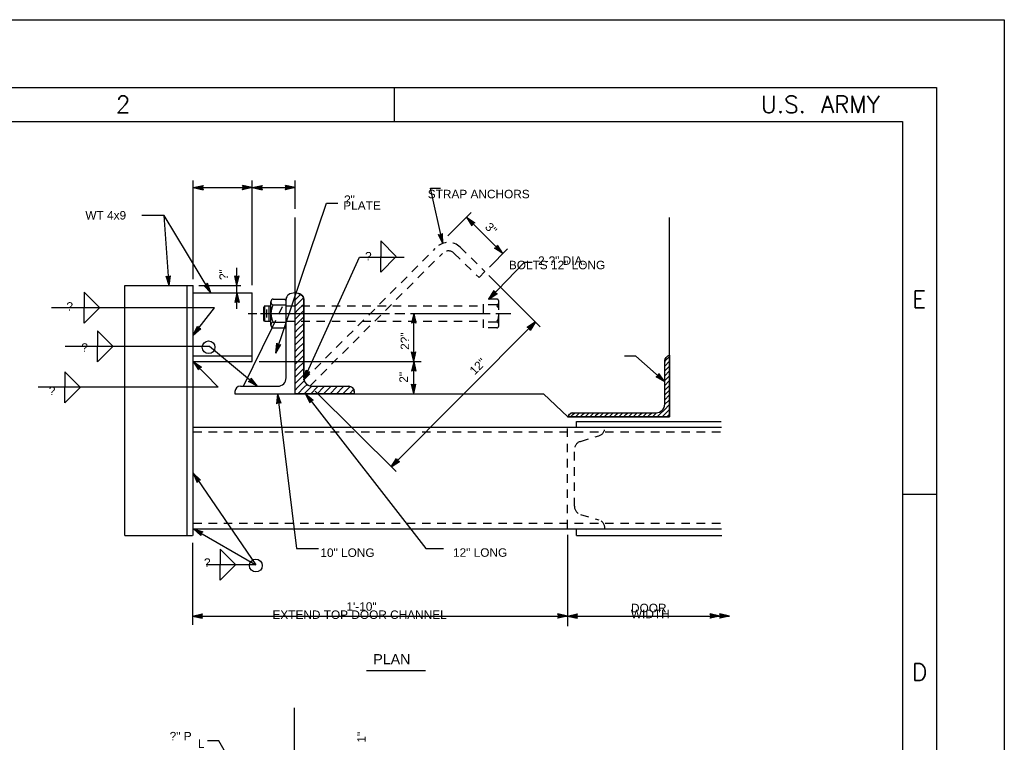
# Model space of a CAD drawing. Extents: x -23 to 19, y -16.2 to 13.8.
# Tile 12 of 12: x 4.5 to 19, y 3.2 to 13.8. Entities that reach past the tile are written whole.
import ezdxf
from ezdxf.enums import TextEntityAlignment as Align

# ---------------------------------------------------------------- set-up
doc = ezdxf.new("R2010")
doc.units = 0
doc.header["$MEASUREMENT"] = 0
doc.linetypes.add('HIDDEN2', pattern=[0.1875, 0.125, -0.0625])
doc.layers.add('01', color=7, linetype='CONTINUOUS')
doc.styles.add('ARIAL', font='Arial')
doc.styles.add('TXT_SHX', font='txt.shx')

msp = doc.modelspace()

# ---------------------------------------------------------------- linework, layer by layer
at = {"layer": '01', "color": 7, "linetype": 'CONTINUOUS'}
for p, q in [((-23.022, 13.841), (18.978, 13.841)), ((18.978, 13.841), (18.978, -16.159)), ((-22.022, 12.841), (17.978, 12.841)), ((9.978, 12.841), (9.978, 12.341)), ((17.978, 12.841), (17.978, -15.159)), ((-20.522, 12.341), (17.478, 12.341)), ((17.478, 12.341), (17.478, -14.659)), ((7.015, 10.014), (7.015, 11.469)), ((7.015, 11.364), (7.159, 11.395)), ((7.015, 11.364), (7.886, 11.364)), ((7.015, 11.364), (7.159, 11.333)), ((7.052, 11.364), (7.146, 11.384)), ((7.052, 11.364), (7.146, 11.344)), ((7.088, 11.364), (7.133, 11.374)), ((7.088, 11.364), (7.133, 11.355)), ((7.133, 11.374), (7.129, 11.364)), ((7.129, 11.364), (7.133, 11.355)), ((7.146, 11.384), (7.137, 11.364)), ((7.137, 11.364), (7.146, 11.344)), ((7.159, 11.395), (7.145, 11.364)), ((7.145, 11.364), (7.159, 11.333)), ((7.886, 11.364), (7.742, 11.395)), ((7.756, 11.364), (7.742, 11.395)), ((7.886, 11.364), (7.742, 11.333)), ((7.742, 11.333), (7.756, 11.364)), ((7.849, 11.364), (7.755, 11.384)), ((7.764, 11.364), (7.755, 11.384)), ((7.849, 11.364), (7.755, 11.344)), ((7.755, 11.344), (7.764, 11.364)), ((7.813, 11.364), (7.768, 11.373)), ((7.772, 11.364), (7.768, 11.373)), ((7.813, 11.364), (7.768, 11.354)), ((7.768, 11.354), (7.772, 11.364)), ((7.886, 9.922), (7.886, 11.469)), ((7.886, 11.364), (8.03, 11.395)), ((7.886, 11.364), (8.517, 11.364)), ((7.886, 11.364), (8.03, 11.333)), ((7.923, 11.364), (8.017, 11.384)), ((7.923, 11.364), (8.017, 11.344)), ((7.959, 11.364), (8.004, 11.374)), ((7.959, 11.364), (8.004, 11.355)), ((8.004, 11.374), (8, 11.364)), ((8, 11.364), (8.004, 11.355)), ((8.017, 11.384), (8.008, 11.364)), ((8.008, 11.364), (8.017, 11.344)), ((8.03, 11.395), (8.016, 11.364)), ((8.016, 11.364), (8.03, 11.333)), ((8.517, 11.364), (8.373, 11.395)), ((8.387, 11.364), (8.373, 11.395)), ((8.517, 11.364), (8.373, 11.333)), ((8.373, 11.333), (8.387, 11.364)), ((8.48, 11.364), (8.386, 11.384)), ((8.395, 11.364), (8.386, 11.384)), ((8.48, 11.364), (8.386, 11.344)), ((8.386, 11.344), (8.395, 11.364)), ((8.444, 11.364), (8.399, 11.373)), ((8.403, 11.364), (8.399, 11.373)), ((8.444, 11.364), (8.399, 11.354)), ((8.399, 11.354), (8.403, 11.364)), ((8.516, 11.051), (8.516, 11.469)), ((10.514, 11.354), (10.664, 11.354)), ((10.694, 10.54), (10.514, 11.354)), ((8.232, 8.923), (8.981, 11.134)), ((8.981, 11.134), (9.146, 11.134)), ((6.585, 10.951), (6.254, 10.951)), ((7.273, 9.813), (6.585, 10.951)), ((6.658, 9.917), (6.585, 10.951)), ((8.516, 8.322), (8.516, 10.924)), ((10.769, 10.65), (11.112, 10.995)), ((11.044, 10.926), (11.582, 10.39)), ((11.044, 10.926), (11.168, 10.846)), ((11.044, 10.926), (11.124, 10.802)), ((11.07, 10.9), (11.151, 10.848)), ((11.07, 10.9), (11.123, 10.819)), ((14.038, 7.981), (14.038, 10.924)), ((11.096, 10.874), (11.121, 10.836)), ((11.096, 10.874), (11.135, 10.85)), ((11.125, 10.846), (11.121, 10.836)), ((11.13, 10.84), (11.123, 10.819)), ((11.136, 10.834), (11.124, 10.802)), ((11.135, 10.85), (11.125, 10.846)), ((11.151, 10.848), (11.13, 10.84)), ((11.168, 10.846), (11.136, 10.834)), ((10.694, 10.54), (10.633, 10.674)), ((10.633, 10.674), (10.666, 10.667)), ((10.686, 10.576), (10.646, 10.664)), ((10.646, 10.664), (10.668, 10.659)), ((10.678, 10.611), (10.659, 10.653)), ((10.659, 10.653), (10.669, 10.651)), ((10.666, 10.667), (10.693, 10.687)), ((10.668, 10.659), (10.685, 10.672)), ((10.669, 10.651), (10.677, 10.657)), ((10.678, 10.611), (10.677, 10.657)), ((10.686, 10.576), (10.685, 10.672)), ((10.694, 10.54), (10.693, 10.687)), ((9.783, 10.576), (9.783, 10.347)), ((9.783, 10.576), (10.01, 10.349)), ((11.384, 10.191), (11.651, 10.459)), ((11.458, 10.47), (11.49, 10.482)), ((11.582, 10.39), (11.458, 10.47)), ((11.475, 10.468), (11.496, 10.476)), ((11.556, 10.416), (11.475, 10.468)), ((11.49, 10.482), (11.502, 10.514)), ((11.491, 10.466), (11.501, 10.47)), ((11.53, 10.442), (11.491, 10.466)), ((11.496, 10.476), (11.503, 10.497)), ((11.501, 10.47), (11.505, 10.48)), ((11.582, 10.39), (11.502, 10.514)), ((11.556, 10.416), (11.503, 10.497)), ((11.53, 10.442), (11.505, 10.48)), ((8.648, 8.528), (9.467, 10.336)), ((9.467, 10.336), (10.124, 10.336)), ((9.783, 10.118), (9.783, 10.347)), ((9.783, 10.118), (10.01, 10.345)), ((7.659, 9.917), (7.659, 10.179)), ((11.377, 9.719), (11.9, 10.262)), ((11.9, 10.262), (12.016, 10.262)), ((6.658, 9.917), (6.617, 10.058)), ((6.617, 10.058), (6.649, 10.047)), ((6.655, 9.954), (6.629, 10.046)), ((6.629, 10.046), (6.649, 10.039)), ((6.653, 9.99), (6.64, 10.034)), ((6.64, 10.034), (6.65, 10.031)), ((6.649, 10.047), (6.679, 10.063)), ((6.649, 10.039), (6.669, 10.049)), ((6.65, 10.031), (6.659, 10.035)), ((6.653, 9.99), (6.659, 10.035)), ((6.655, 9.954), (6.669, 10.049)), ((6.658, 9.917), (6.679, 10.063)), ((7.659, 9.917), (7.628, 10.061)), ((7.628, 10.061), (7.659, 10.047)), ((7.659, 9.954), (7.639, 10.048)), ((7.639, 10.048), (7.659, 10.039)), ((7.659, 9.99), (7.649, 10.035)), ((7.649, 10.035), (7.659, 10.031)), ((7.659, 9.917), (7.69, 10.061)), ((7.659, 10.047), (7.69, 10.061)), ((7.659, 9.954), (7.679, 10.048)), ((7.659, 10.039), (7.679, 10.048)), ((7.659, 9.99), (7.668, 10.035)), ((7.659, 10.031), (7.668, 10.035)), ((11.376, 10.068), (12.134, 9.312)), ((6.004, 9.917), (7.015, 9.917)), ((6.004, 6.229), (6.004, 9.917)), ((6.923, 6.229), (6.923, 9.917)), ((7.015, 6.229), (7.015, 9.917)), ((7.099, 9.917), (7.715, 9.917)), ((7.172, 9.92), (7.206, 9.924)), ((7.273, 9.813), (7.172, 9.92)), ((7.188, 9.915), (7.21, 9.917)), ((7.254, 9.845), (7.188, 9.915)), ((7.203, 9.909), (7.214, 9.911)), ((7.235, 9.875), (7.203, 9.909)), ((7.206, 9.924), (7.225, 9.952)), ((7.21, 9.917), (7.222, 9.935)), ((7.214, 9.911), (7.22, 9.919)), ((7.235, 9.875), (7.22, 9.919)), ((7.254, 9.845), (7.222, 9.935)), ((7.273, 9.813), (7.225, 9.952)), ((7.659, 9.813), (7.659, 9.917)), ((5.404, 9.821), (5.404, 9.592)), ((5.404, 9.821), (5.631, 9.594)), ((7.015, 9.813), (7.886, 9.813)), ((7.659, 9.813), (7.628, 9.669)), ((7.659, 9.776), (7.639, 9.682)), ((7.659, 9.74), (7.65, 9.695)), ((7.659, 9.574), (7.659, 9.813)), ((7.659, 9.813), (7.69, 9.669)), ((7.659, 9.776), (7.679, 9.682)), ((7.659, 9.74), (7.669, 9.695)), ((7.886, 8.798), (7.886, 9.813)), ((8.516, 9.802), (8.524, 9.809)), ((8.516, 9.707), (8.557, 9.748)), ((8.557, 9.748), (8.598, 9.788)), ((8.557, 9.653), (8.64, 9.735)), ((11.377, 9.719), (11.455, 9.844)), ((11.377, 9.719), (11.499, 9.801)), ((11.403, 9.746), (11.453, 9.827)), ((11.403, 9.746), (11.482, 9.799)), ((11.428, 9.772), (11.452, 9.811)), ((11.428, 9.772), (11.465, 9.798)), ((11.452, 9.811), (11.456, 9.801)), ((11.453, 9.827), (11.462, 9.807)), ((11.455, 9.844), (11.467, 9.813)), ((11.456, 9.801), (11.465, 9.798)), ((11.462, 9.807), (11.482, 9.799)), ((11.467, 9.813), (11.499, 9.801)), ((7.329, 9.592), (4.924, 9.592)), ((5.404, 9.363), (5.404, 9.592)), ((5.404, 9.363), (5.631, 9.59)), ((7.015, 9.188), (7.329, 9.592)), ((7.659, 9.683), (7.628, 9.669)), ((7.659, 9.691), (7.639, 9.682)), ((7.659, 9.699), (7.65, 9.695)), ((7.669, 9.695), (7.659, 9.699)), ((7.679, 9.682), (7.659, 9.691)), ((7.69, 9.669), (7.659, 9.683)), ((8.067, 9.617), (8.054, 9.602)), ((8.054, 9.41), (8.054, 9.602)), ((8.067, 9.617), (8.16, 9.617)), ((8.073, 9.394), (8.073, 9.617)), ((8.134, 9.394), (8.134, 9.617)), ((8.16, 9.334), (8.16, 9.677)), ((8.192, 9.719), (8.383, 9.719)), ((8.192, 9.634), (8.383, 9.634)), ((8.385, 8.559), (8.385, 9.719)), ((8.516, 9.612), (8.557, 9.653)), ((8.557, 9.558), (8.644, 9.645)), ((8.644, 8.558), (8.644, 9.719)), ((7.824, 9.506), (7.953, 9.506)), ((8.008, 9.506), (9.908, 9.506)), ((8.099, 9.449), (8.099, 9.563)), ((8.516, 9.517), (8.557, 9.558)), ((8.516, 9.422), (8.557, 9.463)), ((8.557, 9.463), (8.644, 9.55)), ((8.557, 9.368), (8.644, 9.455)), ((9.99, 9.506), (10.137, 9.506)), ((10.22, 9.506), (11.395, 9.506)), ((10.266, 9.506), (10.235, 9.362)), ((10.266, 9.469), (10.246, 9.375)), ((10.266, 8.798), (10.266, 9.506)), ((10.266, 9.506), (10.297, 9.362)), ((10.266, 9.469), (10.286, 9.375)), ((11.477, 9.506), (11.698, 9.506)), ((7.015, 9.188), (7.079, 9.321)), ((7.038, 9.217), (7.08, 9.304)), ((7.079, 9.321), (7.095, 9.291)), ((7.08, 9.304), (7.09, 9.284)), ((7.756, 8.434), (8.178, 9.296)), ((8.067, 9.395), (8.054, 9.41)), ((8.067, 9.394), (8.16, 9.394)), ((8.192, 9.378), (8.383, 9.378)), ((8.516, 9.327), (8.557, 9.368)), ((8.557, 9.273), (8.644, 9.36)), ((9.935, 7.245), (12.065, 9.381)), ((10.266, 9.376), (10.235, 9.362)), ((10.266, 9.384), (10.246, 9.375)), ((10.266, 9.433), (10.257, 9.388)), ((10.266, 9.392), (10.257, 9.388)), ((10.266, 9.433), (10.276, 9.388)), ((10.276, 9.388), (10.266, 9.392)), ((10.286, 9.375), (10.266, 9.384)), ((10.297, 9.362), (10.266, 9.376)), ((12.065, 9.381), (11.941, 9.301)), ((11.973, 9.289), (11.941, 9.301)), ((12.039, 9.355), (11.958, 9.302)), ((11.979, 9.295), (11.958, 9.302)), ((12.013, 9.329), (11.975, 9.304)), ((11.985, 9.3), (11.975, 9.304)), ((12.065, 9.381), (11.985, 9.257)), ((11.989, 9.29), (11.985, 9.3)), ((12.039, 9.355), (11.987, 9.274)), ((12.013, 9.329), (11.989, 9.29)), ((5.602, 9.252), (5.602, 9.023)), ((5.602, 9.252), (5.829, 9.025)), ((7.015, 9.188), (7.128, 9.283)), ((7.038, 9.217), (7.111, 9.279)), ((7.06, 9.246), (7.08, 9.287)), ((7.06, 9.246), (7.095, 9.276)), ((7.08, 9.287), (7.085, 9.278)), ((7.085, 9.278), (7.095, 9.276)), ((7.09, 9.284), (7.111, 9.279)), ((7.095, 9.291), (7.128, 9.283)), ((8.192, 9.293), (8.383, 9.293)), ((8.516, 9.232), (8.557, 9.273)), ((8.516, 9.137), (8.557, 9.178)), ((8.557, 9.178), (8.644, 9.265)), ((8.557, 9.083), (8.644, 9.17)), ((11.985, 9.257), (11.973, 9.289)), ((11.987, 9.274), (11.979, 9.295)), ((5.126, 9.023), (7.253, 9.023)), ((5.602, 8.794), (5.602, 9.023)), ((5.602, 8.794), (5.829, 9.021)), ((7.253, 9.023), (7.962, 8.434)), ((8.232, 8.923), (8.249, 9.069)), ((8.232, 8.923), (8.308, 9.049)), ((8.244, 8.958), (8.255, 9.053)), ((8.244, 8.958), (8.293, 9.041)), ((8.249, 9.069), (8.274, 9.046)), ((8.255, 9.053), (8.271, 9.039)), ((8.255, 8.992), (8.26, 9.038)), ((8.255, 8.992), (8.278, 9.032)), ((8.26, 9.038), (8.269, 9.031)), ((8.269, 9.031), (8.278, 9.032)), ((8.271, 9.039), (8.293, 9.041)), ((8.274, 9.046), (8.308, 9.049)), ((8.516, 9.042), (8.557, 9.083)), ((8.557, 8.988), (8.644, 9.075)), ((7.015, 8.882), (7.886, 8.882)), ((8.516, 8.947), (8.557, 8.988)), ((8.516, 8.852), (8.557, 8.893)), ((8.557, 8.893), (8.644, 8.98)), ((8.557, 8.798), (8.644, 8.885)), ((10.266, 8.798), (10.235, 8.942)), ((10.235, 8.942), (10.266, 8.928)), ((10.266, 8.835), (10.246, 8.929)), ((10.246, 8.929), (10.266, 8.92)), ((10.266, 8.871), (10.256, 8.916)), ((10.256, 8.916), (10.266, 8.912)), ((10.266, 8.798), (10.297, 8.942)), ((10.266, 8.928), (10.297, 8.942)), ((10.266, 8.835), (10.286, 8.929)), ((10.266, 8.92), (10.286, 8.929)), ((10.266, 8.871), (10.275, 8.916)), ((10.266, 8.912), (10.275, 8.916)), ((13.543, 8.876), (13.378, 8.876)), ((13.969, 8.5), (13.543, 8.876)), ((13.97, 8.802), (14.035, 8.867)), ((14.035, 8.867), (14.038, 8.87)), ((7.015, 8.798), (7.886, 8.798)), ((7.015, 8.798), (7.384, 8.417)), ((7.015, 8.798), (7.137, 8.716)), ((7.015, 8.798), (7.093, 8.673)), ((7.041, 8.771), (7.121, 8.718)), ((7.041, 8.771), (7.092, 8.69)), ((7.066, 8.746), (7.091, 8.707)), ((7.066, 8.746), (7.104, 8.72)), ((7.094, 8.716), (7.091, 8.707)), ((7.104, 8.72), (7.094, 8.716)), ((7.121, 8.718), (7.1, 8.71)), ((7.137, 8.716), (7.105, 8.705)), ((7.989, 8.798), (10.378, 8.798)), ((8.516, 8.757), (8.557, 8.798)), ((8.557, 8.703), (8.644, 8.79)), ((10.266, 8.798), (10.235, 8.654)), ((10.266, 8.761), (10.246, 8.667)), ((10.266, 8.725), (10.257, 8.68)), ((10.266, 8.322), (10.266, 8.798)), ((10.266, 8.798), (10.297, 8.654)), ((10.266, 8.761), (10.286, 8.667)), ((10.266, 8.725), (10.276, 8.68)), ((13.969, 8.73), (14.035, 8.796)), ((13.969, 8.167), (13.969, 8.79)), ((13.969, 8.659), (14.035, 8.725)), ((14.035, 8.796), (14.038, 8.799)), ((14.035, 8.725), (14.038, 8.728)), ((5.122, 8.646), (5.122, 8.417)), ((5.122, 8.646), (5.349, 8.419)), ((7.1, 8.71), (7.092, 8.69)), ((7.105, 8.705), (7.093, 8.673)), ((8.516, 8.662), (8.557, 8.703)), ((8.516, 8.567), (8.557, 8.608)), ((8.557, 8.608), (8.644, 8.695)), ((8.557, 8.513), (8.644, 8.6)), ((8.648, 8.528), (8.679, 8.672)), ((8.648, 8.528), (8.736, 8.646)), ((8.663, 8.562), (8.684, 8.656)), ((8.663, 8.562), (8.72, 8.639)), ((8.678, 8.594), (8.688, 8.64)), ((8.678, 8.594), (8.705, 8.632)), ((8.679, 8.672), (8.702, 8.646)), ((8.684, 8.656), (8.698, 8.639)), ((8.688, 8.64), (8.695, 8.632)), ((8.695, 8.632), (8.705, 8.632)), ((8.698, 8.639), (8.72, 8.639)), ((8.702, 8.646), (8.736, 8.646)), ((10.266, 8.668), (10.235, 8.654)), ((10.266, 8.676), (10.246, 8.667)), ((10.266, 8.684), (10.257, 8.68)), ((10.276, 8.68), (10.266, 8.684)), ((10.286, 8.667), (10.266, 8.676)), ((10.297, 8.654), (10.266, 8.668)), ((13.841, 8.572), (13.872, 8.586)), ((13.969, 8.5), (13.841, 8.572)), ((13.858, 8.572), (13.878, 8.581)), ((13.941, 8.524), (13.858, 8.572)), ((13.872, 8.586), (13.882, 8.619)), ((13.874, 8.571), (13.884, 8.575)), ((13.914, 8.548), (13.874, 8.571)), ((13.878, 8.581), (13.884, 8.602)), ((13.969, 8.5), (13.882, 8.619)), ((13.941, 8.524), (13.884, 8.602)), ((13.884, 8.575), (13.886, 8.585)), ((13.914, 8.548), (13.886, 8.585)), ((13.969, 8.588), (14.035, 8.654)), ((13.969, 8.517), (14.035, 8.583)), ((14.035, 8.654), (14.038, 8.657)), ((14.035, 8.583), (14.038, 8.586)), ((7.71, 8.434), (8.26, 8.434)), ((7.831, 8.502), (7.862, 8.517)), ((7.962, 8.434), (7.831, 8.502)), ((7.848, 8.502), (7.868, 8.512)), ((7.934, 8.458), (7.848, 8.502)), ((7.862, 8.517), (7.871, 8.55)), ((7.865, 8.502), (7.874, 8.507)), ((7.906, 8.481), (7.865, 8.502)), ((7.868, 8.512), (7.874, 8.533)), ((7.962, 8.434), (7.871, 8.55)), ((7.934, 8.458), (7.874, 8.533)), ((7.874, 8.507), (7.877, 8.516)), ((7.906, 8.481), (7.877, 8.516)), ((8.516, 8.472), (8.557, 8.513)), ((8.557, 8.418), (8.652, 8.513)), ((8.652, 8.418), (8.694, 8.46)), ((8.747, 8.418), (8.763, 8.434)), ((8.769, 8.433), (9.31, 8.433)), ((8.842, 8.418), (8.857, 8.433)), ((8.937, 8.418), (8.953, 8.433)), ((9.032, 8.418), (9.047, 8.433)), ((9.127, 8.418), (9.142, 8.433)), ((9.222, 8.418), (9.237, 8.433)), ((9.317, 8.418), (9.327, 8.429)), ((10.266, 8.322), (10.235, 8.466)), ((10.235, 8.466), (10.266, 8.452)), ((10.266, 8.359), (10.246, 8.453)), ((10.246, 8.453), (10.266, 8.444)), ((10.266, 8.395), (10.256, 8.44)), ((10.256, 8.44), (10.266, 8.436)), ((10.266, 8.322), (10.297, 8.466)), ((10.266, 8.452), (10.297, 8.466)), ((10.266, 8.359), (10.286, 8.453)), ((10.266, 8.444), (10.286, 8.453)), ((10.266, 8.395), (10.275, 8.44)), ((10.266, 8.436), (10.275, 8.44)), ((13.969, 8.446), (14.035, 8.512)), ((13.969, 8.375), (14.035, 8.441)), ((14.035, 8.512), (14.038, 8.515)), ((14.035, 8.441), (14.038, 8.444)), ((7.384, 8.417), (4.728, 8.417)), ((5.122, 8.188), (5.122, 8.417)), ((5.122, 8.188), (5.349, 8.415)), ((7.628, 8.322), (12.183, 8.322)), ((7.63, 8.354), (7.63, 8.322)), ((8.256, 8.322), (8.243, 8.175)), ((8.261, 8.285), (8.252, 8.19)), ((8.256, 8.322), (8.54, 6.04)), ((8.256, 8.322), (8.305, 8.183)), ((8.261, 8.285), (8.292, 8.194)), ((8.516, 8.377), (8.557, 8.418)), ((8.556, 8.322), (8.557, 8.323)), ((8.557, 8.323), (8.652, 8.418)), ((8.651, 8.322), (8.652, 8.323)), ((8.652, 8.323), (8.747, 8.418)), ((8.669, 8.322), (10.443, 6.04)), ((8.669, 8.322), (8.782, 8.227)), ((8.669, 8.322), (8.733, 8.189)), ((8.692, 8.293), (8.765, 8.231)), ((8.692, 8.293), (8.734, 8.206)), ((8.746, 8.322), (8.747, 8.323)), ((8.747, 8.323), (8.842, 8.418)), ((8.815, 8.361), (10.006, 7.175)), ((8.841, 8.322), (8.842, 8.323)), ((8.842, 8.323), (8.937, 8.418)), ((8.936, 8.322), (8.937, 8.323)), ((8.937, 8.323), (9.032, 8.418)), ((9.031, 8.322), (9.032, 8.323)), ((9.032, 8.323), (9.127, 8.418)), ((9.126, 8.322), (9.127, 8.323)), ((9.127, 8.323), (9.222, 8.418)), ((9.221, 8.322), (9.222, 8.323)), ((9.222, 8.323), (9.317, 8.418)), ((9.316, 8.322), (9.317, 8.323)), ((9.317, 8.323), (9.382, 8.388)), ((9.39, 8.353), (9.39, 8.322)), ((12.183, 8.322), (12.54, 7.981)), ((13.969, 8.304), (14.035, 8.37)), ((13.969, 8.233), (14.035, 8.299)), ((14.035, 8.37), (14.038, 8.373)), ((14.035, 8.299), (14.038, 8.302)), ((8.272, 8.193), (8.243, 8.175)), ((8.271, 8.201), (8.252, 8.19)), ((8.265, 8.25), (8.262, 8.204)), ((8.27, 8.209), (8.262, 8.204)), ((8.265, 8.25), (8.28, 8.206)), ((8.28, 8.206), (8.27, 8.209)), ((8.292, 8.194), (8.271, 8.201)), ((8.305, 8.183), (8.272, 8.193)), ((8.714, 8.264), (8.734, 8.223)), ((8.714, 8.264), (8.749, 8.235)), ((8.749, 8.219), (8.733, 8.189)), ((8.739, 8.232), (8.734, 8.223)), ((8.744, 8.226), (8.734, 8.206)), ((8.749, 8.235), (8.739, 8.232)), ((8.765, 8.231), (8.744, 8.226)), ((8.782, 8.227), (8.749, 8.219)), ((13.964, 8.086), (14.035, 8.157)), ((13.968, 8.162), (14.035, 8.228)), ((14.035, 8.228), (14.038, 8.231)), ((14.035, 8.157), (14.038, 8.16)), ((12.581, 7.981), (12.615, 8.015)), ((12.609, 8.042), (13.844, 8.042)), ((12.615, 8.015), (12.642, 8.042)), ((12.652, 7.981), (12.686, 8.015)), ((12.686, 8.015), (12.713, 8.042)), ((12.723, 7.981), (12.757, 8.015)), ((12.757, 8.015), (12.784, 8.042)), ((12.794, 7.981), (12.828, 8.015)), ((12.828, 8.015), (12.855, 8.042)), ((12.865, 7.981), (12.899, 8.015)), ((12.899, 8.015), (12.926, 8.042)), ((12.936, 7.981), (12.97, 8.015)), ((12.97, 8.015), (12.997, 8.042)), ((13.007, 7.981), (13.041, 8.015)), ((13.041, 8.015), (13.068, 8.042)), ((13.078, 7.981), (13.112, 8.015)), ((13.112, 8.015), (13.139, 8.042)), ((13.149, 7.981), (13.183, 8.015)), ((13.183, 8.015), (13.21, 8.042)), ((13.22, 7.981), (13.254, 8.015)), ((13.254, 8.015), (13.281, 8.042)), ((13.291, 7.981), (13.325, 8.015)), ((13.325, 8.015), (13.352, 8.042)), ((13.362, 7.981), (13.396, 8.015)), ((13.396, 8.015), (13.423, 8.042)), ((13.433, 7.981), (13.467, 8.015)), ((13.467, 8.015), (13.494, 8.042)), ((13.504, 7.981), (13.538, 8.015)), ((13.538, 8.015), (13.565, 8.042)), ((13.575, 7.981), (13.609, 8.015)), ((13.609, 8.015), (13.636, 8.042)), ((13.646, 7.981), (13.68, 8.015)), ((13.68, 8.015), (13.707, 8.042)), ((13.717, 7.981), (13.751, 8.015)), ((13.751, 8.015), (13.778, 8.042)), ((13.788, 7.981), (13.822, 8.015)), ((13.822, 8.015), (13.849, 8.043)), ((13.859, 7.981), (13.893, 8.015)), ((13.893, 8.015), (13.964, 8.086)), ((13.93, 7.981), (13.964, 8.015)), ((13.964, 8.015), (14.035, 8.086)), ((14.001, 7.981), (14.035, 8.015)), ((14.035, 8.086), (14.038, 8.089)), ((14.035, 8.015), (14.038, 8.018)), ((12.537, 7.981), (14.038, 7.981)), ((12.666, 7.912), (14.803, 7.912)), ((12.666, 7.83), (12.666, 7.912)), ((7.015, 7.83), (14.808, 7.83)), ((13.087, 7.822), (13.087, 7.831)), ((9.935, 7.245), (10.015, 7.369)), ((9.935, 7.245), (10.059, 7.325)), ((9.961, 7.271), (10.013, 7.352)), ((9.961, 7.271), (10.042, 7.324)), ((9.987, 7.297), (10.011, 7.336)), ((9.987, 7.297), (10.025, 7.322)), ((10.011, 7.336), (10.015, 7.326)), ((10.013, 7.352), (10.021, 7.331)), ((10.015, 7.369), (10.027, 7.337)), ((10.015, 7.326), (10.025, 7.322)), ((10.021, 7.331), (10.042, 7.324)), ((10.027, 7.337), (10.059, 7.325)), ((7.015, 7.15), (7.939, 5.799)), ((7.015, 7.15), (7.122, 7.049)), ((7.015, 7.15), (7.071, 7.014)), ((7.036, 7.119), (7.105, 7.053)), ((7.036, 7.119), (7.072, 7.031)), ((7.056, 7.09), (7.074, 7.048)), ((7.056, 7.09), (7.09, 7.058)), ((7.088, 7.043), (7.071, 7.014)), ((7.084, 7.049), (7.072, 7.031)), ((7.079, 7.056), (7.074, 7.048)), ((7.09, 7.058), (7.079, 7.056)), ((7.105, 7.053), (7.084, 7.049)), ((7.122, 7.049), (7.088, 7.043)), ((17.478, 6.841), (17.978, 6.841)), ((7.015, 6.331), (14.808, 6.331)), ((7.016, 6.331), (7.939, 5.799)), ((7.016, 6.331), (7.156, 6.286)), ((7.016, 6.331), (7.125, 6.232)), ((7.048, 6.313), (7.139, 6.283)), ((7.048, 6.313), (7.12, 6.248)), ((7.079, 6.295), (7.114, 6.264)), ((7.079, 6.295), (7.123, 6.281)), ((7.115, 6.274), (7.114, 6.264)), ((7.123, 6.281), (7.115, 6.274)), ((7.122, 6.27), (7.12, 6.248)), ((7.139, 6.283), (7.122, 6.27)), ((7.129, 6.266), (7.125, 6.232)), ((7.156, 6.286), (7.129, 6.266)), ((12.67, 6.233), (12.67, 6.331)), ((13.087, 6.331), (13.087, 6.34)), ((6.004, 6.229), (7.004, 6.229)), ((7.004, 6.122), (7.004, 4.914)), ((12.536, 6.242), (12.536, 4.895)), ((12.67, 6.233), (14.813, 6.233)), ((7.41, 6.028), (7.41, 5.799)), ((7.41, 6.028), (7.637, 5.801)), ((8.54, 6.04), (8.861, 6.04)), ((10.443, 6.04), (10.706, 6.04)), ((7.939, 5.799), (7.205, 5.799)), ((7.41, 5.57), (7.41, 5.799)), ((7.41, 5.57), (7.637, 5.797)), ((7.004, 5.042), (7.148, 5.073)), ((7.004, 5.042), (12.536, 5.042)), ((7.004, 5.042), (7.148, 5.011)), ((7.041, 5.042), (7.135, 5.062)), ((7.041, 5.042), (7.135, 5.022)), ((7.077, 5.042), (7.122, 5.052)), ((7.077, 5.042), (7.122, 5.033)), ((7.122, 5.052), (7.118, 5.042)), ((7.118, 5.042), (7.122, 5.033)), ((7.135, 5.062), (7.126, 5.042)), ((7.126, 5.042), (7.135, 5.022)), ((7.148, 5.073), (7.134, 5.042)), ((7.134, 5.042), (7.148, 5.011)), ((12.536, 5.042), (12.392, 5.073)), ((12.406, 5.042), (12.392, 5.073)), ((12.536, 5.042), (12.392, 5.011)), ((12.392, 5.011), (12.406, 5.042)), ((12.499, 5.042), (12.405, 5.062)), ((12.414, 5.042), (12.405, 5.062)), ((12.499, 5.042), (12.405, 5.022)), ((12.405, 5.022), (12.414, 5.042)), ((12.463, 5.042), (12.418, 5.051)), ((12.422, 5.042), (12.418, 5.051)), ((12.463, 5.042), (12.418, 5.032)), ((12.418, 5.032), (12.422, 5.042)), ((12.536, 5.042), (12.68, 5.073)), ((12.536, 5.042), (12.68, 5.011)), ((12.536, 5.042), (14.784, 5.042)), ((12.573, 5.042), (12.667, 5.062)), ((12.573, 5.042), (12.667, 5.022)), ((12.609, 5.042), (12.654, 5.052)), ((12.609, 5.042), (12.654, 5.033)), ((12.654, 5.052), (12.65, 5.042)), ((12.65, 5.042), (12.654, 5.033)), ((12.667, 5.062), (12.658, 5.042)), ((12.658, 5.042), (12.667, 5.022)), ((12.68, 5.073), (12.666, 5.042)), ((12.666, 5.042), (12.68, 5.011)), ((14.784, 5.042), (14.64, 5.073)), ((14.654, 5.042), (14.64, 5.073)), ((14.784, 5.042), (14.64, 5.011)), ((14.64, 5.011), (14.654, 5.042)), ((14.747, 5.042), (14.653, 5.062)), ((14.662, 5.042), (14.653, 5.062)), ((14.747, 5.042), (14.653, 5.022)), ((14.653, 5.022), (14.662, 5.042)), ((14.711, 5.042), (14.666, 5.051)), ((14.67, 5.042), (14.666, 5.051)), ((14.711, 5.042), (14.666, 5.032)), ((14.666, 5.032), (14.67, 5.042)), ((14.926, 5.042), (14.782, 5.073)), ((14.796, 5.042), (14.782, 5.073)), ((14.926, 5.042), (14.782, 5.011)), ((14.782, 5.011), (14.796, 5.042)), ((14.784, 5.042), (14.926, 5.042)), ((14.889, 5.042), (14.795, 5.062)), ((14.804, 5.042), (14.795, 5.062)), ((14.889, 5.042), (14.795, 5.022)), ((14.795, 5.022), (14.804, 5.042)), ((14.853, 5.042), (14.808, 5.051)), ((14.812, 5.042), (14.808, 5.051)), ((14.853, 5.042), (14.808, 5.032)), ((14.808, 5.032), (14.812, 5.042)), ((9.572, 4.237), (10.44, 4.237)), ((8.51, 1.474), (8.51, 3.687)), ((7.394, 3.2), (7.225, 3.2)), ((7.887, 2.325), (7.394, 3.2))]:
    msp.add_line(p, q, dxfattribs=at)
at = {"layer": '01', "color": 7, "linetype": 'HIDDEN2'}
for p, q in [((8.648, 8.528), (10.585, 10.466)), ((10.952, 10.483), (11.318, 10.125)), ((8.737, 8.439), (10.689, 10.392)), ((10.864, 10.393), (11.23, 10.035)), ((11.23, 10.035), (11.318, 10.125)), ((8.178, 9.296), (8.385, 9.719)), ((8.383, 9.617), (11.298, 9.617)), ((11.298, 9.293), (11.298, 9.719)), ((11.492, 9.719), (11.301, 9.719)), ((11.492, 9.634), (11.301, 9.634)), ((11.524, 9.334), (11.524, 9.677)), ((8.383, 9.394), (11.298, 9.394)), ((11.492, 9.378), (11.301, 9.378)), ((11.492, 9.293), (11.298, 9.293)), ((7.015, 7.758), (14.808, 7.758)), ((12.536, 6.335), (12.536, 7.833)), ((12.726, 7.619), (12.998, 7.702)), ((12.637, 6.663), (12.637, 7.499)), ((12.726, 6.543), (12.998, 6.46)), ((7.015, 6.413), (14.808, 6.413))]:
    msp.add_line(p, q, dxfattribs=at)
at = {"layer": '01', "color": 7, "linetype": 'CONTINUOUS'}
for points in [[(9.39, 8.322), (8.516, 8.322), (8.516, 9.81), (8.557, 9.805), (8.578, 9.798), (8.599, 9.788), (8.621, 9.771), (8.636, 9.751), (8.644, 9.719), (8.644, 8.558), (8.653, 8.51), (8.667, 8.486), (8.689, 8.462), (8.711, 8.447), (8.733, 8.438), (8.769, 8.433), (9.31, 8.433), (9.349, 8.423), (9.37, 8.406), (9.382, 8.388), (9.39, 8.353)], [(12.545, 7.981), (12.553, 8.005), (12.564, 8.019), (12.579, 8.032), (12.59, 8.037), (12.609, 8.042), (13.844, 8.042), (13.87, 8.045), (13.891, 8.051), (13.905, 8.058), (13.927, 8.074), (13.945, 8.093), (13.955, 8.11), (13.966, 8.138), (13.969, 8.167), (13.969, 8.79), (13.971, 8.814), (13.978, 8.837), (13.989, 8.856), (14.003, 8.872), (14.016, 8.882), (14.038, 8.893), (14.038, 7.981)]]:
    msp.add_lwpolyline(points, close=True, dxfattribs=at)
for centre in [(7.241, 9.008), (7.938, 5.788)]:
    msp.add_circle(centre, 0.094, dxfattribs=at)
at = {"layer": '01', "color": 7, "linetype": 'HIDDEN2'}
for centre, radius, start, end in [((10.778, 10.305), 0.25, 45.625, 135.0144), ((10.778, 10.305), 0.124, 45.625, 135.0144), ((11.252, 9.506), 0.272, 331.926, 28.074), ((12.962, 7.822), 0.125, 286.9465, 360), ((12.762, 7.499), 0.125, 106.9326, 180), ((12.762, 6.663), 0.125, 180, 253.0674), ((12.962, 6.34), 0.125, 0, 73.0535)]:
    msp.add_arc(centre, radius, start, end, dxfattribs=at)
at = {"layer": '01', "color": 7, "linetype": 'CONTINUOUS'}
for centre, radius, start, end in [((8.432, 9.506), 0.272, 151.926, 208.074), ((14.074, 8.795), 0.104, 109.7106, 182.6529), ((7.71, 8.354), 0.08, 90, 180), ((8.26, 8.559), 0.125, 270, 360), ((8.769, 8.558), 0.125, 180, 270), ((9.31, 8.353), 0.08, 0, 90), ((13.844, 8.167), 0.125, 270, 360), ((12.617, 7.971), 0.0719, 95.6904, 171.56)]:
    msp.add_arc(centre, radius, start, end, dxfattribs=at)
for centre, major_axis, ratio in [((8.514, 9.719), (-0.131, 0), 0.698185), ((8.193, 9.677), (0, -0.0425), 0.755507), ((8.192, 9.336), (0, -0.0425), 0.755507)]:
    msp.add_ellipse(centre, major_axis=major_axis, ratio=ratio, start_param=3.141593, end_param=6.283185, dxfattribs=at)
at = {"layer": '01', "color": 7, "linetype": 'HIDDEN2'}
for centre in [(11.491, 9.677), (11.492, 9.336)]:
    msp.add_ellipse(centre, major_axis=(0, -0.0425), ratio=0.755507, start_param=0, end_param=3.141593, dxfattribs=at)

# ---------------------------------------------------------------- texts
at = {"layer": '01', "color": 7, "linetype": 'CONTINUOUS', "style": 'TXT_SHX'}
for s, width, p in [('2', 1.002, (5.979, 12.466)), ('E', 1.003, (17.723, 9.591)), ('D', 1.003, (17.729, 4.091))]:
    msp.add_text(s, height=0.25, dxfattribs=dict(at, width=width)).set_placement(p, align=Align.CENTER)
at = {"layer": '01', "color": 7, "linetype": 'CONTINUOUS'}
for s, height, style, p in [('U.S. ARMY', 0.25, 'TXT_SHX', (17.143, 12.466)), ('?', 0.125, 'ARIAL', (9.646, 10.289)), ('?', 0.125, 'ARIAL', (5.241, 9.548)), ('?', 0.125, 'ARIAL', (5.461, 8.942)), ('?', 0.125, 'ARIAL', (4.981, 8.302)), ('?', 0.125, 'ARIAL', (7.269, 5.769)), ('?" P', 0.125, 'ARIAL', (6.991, 3.208))]:
    msp.add_text(s, height=height, dxfattribs=dict(at, style=style)).set_placement(p, align=Align.RIGHT)
at = {"layer": '01', "color": 7, "linetype": 'CONTINUOUS', "style": 'ARIAL'}
for s, height, p in [('STRAP ANCHORS', 0.125, (11.226, 11.206)), ('PLATE', 0.125, (9.504, 11.037)), ('WT 4x9', 0.125, (5.724, 10.893)), ('BOLTS 12" LONG', 0.125, (12.381, 10.159)), ('10" LONG', 0.125, (9.29, 5.915)), ('12" LONG', 0.125, (11.246, 5.917)), ('1\'-10"', 0.125, (9.497, 5.121)), ('EXTEND TOP DOOR CHANNEL', 0.125, (9.468, 5)), ('WIDTH', 0.125, (13.756, 5.01)), ('DOOR', 0.125, (13.734, 5.099)), ('PLAN', 0.15, (9.944, 4.331))]:
    msp.add_text(s, height=height, dxfattribs=at).set_placement(p, align=Align.CENTER)
for s, p in [('?"', (9.238, 11.123)), ('2-?" DIA.', (12.101, 10.224)), ('L', (7.084, 3.098))]:
    msp.add_text(s, height=0.125, dxfattribs=at).set_placement(p)
for s, rotation, p in [('3"', 315.1067, (11.365, 10.716)), ('2?"', 90, (10.199, 9.098)), ('12"', 45.0855, (11.256, 8.682)), ('2"', 90, (10.18, 8.565))]:
    msp.add_text(s, height=0.125, rotation=rotation, dxfattribs=at).set_placement(p, align=Align.CENTER)
for s, p in [('?"', (7.525, 9.999)), ('1"', (9.559, 3.175))]:
    msp.add_text(s, height=0.125, rotation=90, dxfattribs=at).set_placement(p)

doc.saveas('drawing.dxf')
